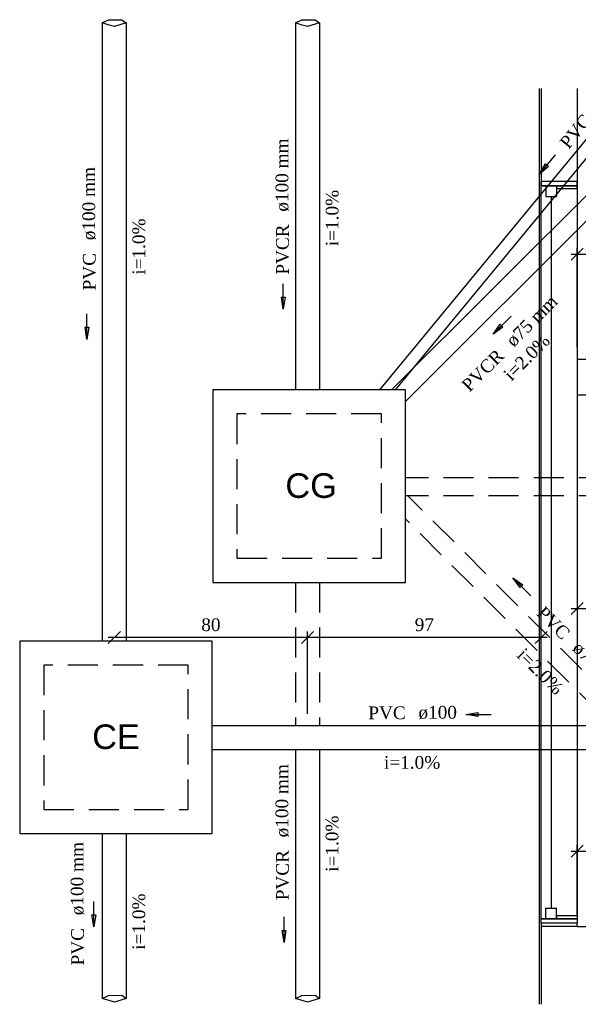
# Model space of a CAD drawing. Header units: millimetres. Extents: x 481 to 729890, y -1 to 83.
# Tile 13 of 60: x 496 to 505, y 35 to 51. Entities that reach past the tile are written whole.
import ezdxf

# ---------------------------------------------------------------- set-up
doc = ezdxf.new("R2010")
doc.units = ezdxf.units.MM
doc.header["$MEASUREMENT"] = 0
doc.linetypes.add('Dashed', pattern=[0.75, 0.5, -0.25])
doc.layers.add('3', color=1, linetype='Continuous')
for name, color, linetype, lineweight in [('Simbolos', 1, 'Continuous', 30), ('Simbolos_int', 1, 'Continuous', 30), ('TQ-Sentido tubo', 7, 'Continuous', 20), ('TQ-Seção tubo', 1, 'Continuous', 30), ('TQ-Textos tubo', 7, 'Continuous', 20)]:
    doc.layers.add(name, color=color, linetype=linetype, lineweight=lineweight)
doc.styles.add('Arial', font='arial.ttf')
doc.styles.add('TimesNewRoman', font='times.ttf')
doc.dimstyles.get("Standard").update_dxf_attribs({"dimtxt": 0.18, "dimasz": 0.18, "dimexe": 0.18, "dimexo": 0.0625, "dimgap": 0.09, "dimtad": 0, "dimtih": 1, "dimtoh": 1, "dimdec": 4, "dimzin": 0, "dimdsep": 46, "dimtxsty": 'Standard', "dimcen": 0.09, "dimadec": 0, "dimazin": 0, "dimtfac": 1, "dimtdec": 4, "dimtofl": 0, "dimtmove": 0, "dimatfit": 3, "dimfxl": 0, "dimtolj": 1, "dimtzin": 0, "dimarcsym": 0})
doc.dimstyles.new('UM_25.000000', dxfattribs={"dimtxt": 0.18, "dimasz": 0.2, "dimexe": 0.1, "dimexo": 0.2, "dimgap": 0, "dimtad": 1, "dimtih": 1, "dimtoh": 1, "dimdec": 1, "dimlfac": 25, "dimzin": 0, "dimdsep": 46, "dimtxsty": 'Standard', "dimblk": 'CLOSED', "dimblk1": 'CLOSED', "dimblk2": 'CLOSED', "dimcen": 0.09, "dimdle": 0.1, "dimadec": 1, "dimazin": 2, "dimtfac": 1, "dimtdec": 4, "dimtofl": 0, "dimtmove": 0, "dimatfit": 3, "dimldrblk": 'CLOSED', "dimfxl": 0, "dimtolj": 1, "dimarcsym": 0})

# ---------------------------------------------------------------- blocks, each defined once
blk = doc.blocks.new('_OBLIQUE')
at = {"color": 0, "linetype": 'ByBlock', "lineweight": -2}
blk.add_line((-0.5, -0.5), (0.5, 0.5), dxfattribs=at)
blk = doc.blocks.new('*D47')
at = {"color": 0, "linetype": 'Continuous', "lineweight": -2}
for p, q in [((505.138, 45.575), (505.138, 47.222)), ((505.934, 45.373), (505.934, 47.222)), ((505.038, 47.122), (506.034, 47.122))]:
    blk.add_line(p, q, dxfattribs=at)
at = {"layer": 'Defpoints', "color": 0}
for p in [(505.934, 47.122), (505.138, 45.375), (505.934, 45.173)]:
    blk.add_point(p, dxfattribs=at)
at = {"color": 0, "lineweight": -2, "xscale": 0.2, "yscale": 0.2, "zscale": 0.2, "rotation": 180}
blk.add_blockref('_OBLIQUE', (505.138, 47.122), dxfattribs=at)
at = {"color": 0, "lineweight": -2, "xscale": 0.2, "yscale": 0.2, "zscale": 0.2}
blk.add_blockref('_OBLIQUE', (505.934, 47.122), dxfattribs=at)
at = {"color": 7, "insert": (505.536, 47.333), "char_height": 0.2118, "attachment_point": 5, "rotation": 0.0057, "style": 'TimesNewRoman'}
blk.add_mtext('\\A1;20', dxfattribs=at)
blk = doc.blocks.new('*D50')
at = {"color": 0, "linetype": 'Continuous', "lineweight": -2}
for p, q in [((505.138, 41.962), (505.138, 41.125)), ((508.816, 40.99), (508.816, 41.325)), ((505.038, 41.225), (508.916, 41.225))]:
    blk.add_line(p, q, dxfattribs=at)
at = {"layer": 'Defpoints', "color": 0}
for p in [(505.138, 42.162), (508.816, 41.225), (508.816, 40.79)]:
    blk.add_point(p, dxfattribs=at)
at = {"color": 0, "lineweight": -2, "xscale": 0.2, "yscale": 0.2, "zscale": 0.2, "rotation": 180}
blk.add_blockref('_OBLIQUE', (505.138, 41.225), dxfattribs=at)
at = {"color": 0, "lineweight": -2, "xscale": 0.2, "yscale": 0.2, "zscale": 0.2}
blk.add_blockref('_OBLIQUE', (508.816, 41.225), dxfattribs=at)
at = {"color": 7, "insert": (506.977, 41.436), "char_height": 0.2118, "attachment_point": 5, "rotation": 0.0057, "style": 'TimesNewRoman'}
blk.add_mtext('\\A1;92', dxfattribs=at)
blk = doc.blocks.new('*D58')
at = {"color": 0, "linetype": 'Continuous', "lineweight": -2}
for p, q in [((500.657, 39.476), (500.657, 40.844)), ((504.541, 39.476), (504.541, 40.844)), ((504.641, 40.744), (500.557, 40.744))]:
    blk.add_line(p, q, dxfattribs=at)
at = {"layer": 'Defpoints', "color": 0}
for p in [(500.657, 40.744), (500.657, 39.276), (504.541, 39.276)]:
    blk.add_point(p, dxfattribs=at)
at = {"color": 0, "lineweight": -2, "xscale": 0.2, "yscale": 0.2, "zscale": 0.2, "rotation": 180}
blk.add_blockref('_OBLIQUE', (500.657, 40.744), dxfattribs=at)
at = {"color": 0, "lineweight": -2, "xscale": 0.2, "yscale": 0.2, "zscale": 0.2}
blk.add_blockref('_OBLIQUE', (504.541, 40.744), dxfattribs=at)
at = {"color": 7, "insert": (502.599, 40.956), "char_height": 0.2118, "attachment_point": 5, "rotation": 0.0057, "style": 'TimesNewRoman'}
blk.add_mtext('\\A1;97', dxfattribs=at)
blk = doc.blocks.new('*D59')
at = {"color": 0, "linetype": 'Continuous', "lineweight": -2}
for p, q in [((500.657, 39.476), (500.657, 40.844)), ((500.757, 40.744), (497.347, 40.744))]:
    blk.add_line(p, q, dxfattribs=at)
at = {"layer": 'Defpoints', "color": 0}
for p in [(497.447, 40.744), (497.447, 40.686), (500.657, 39.276)]:
    blk.add_point(p, dxfattribs=at)
at = {"color": 0, "lineweight": -2, "xscale": 0.2, "yscale": 0.2, "zscale": 0.2, "rotation": 180}
blk.add_blockref('_OBLIQUE', (497.447, 40.744), dxfattribs=at)
at = {"color": 0, "lineweight": -2, "xscale": 0.2, "yscale": 0.2, "zscale": 0.2}
blk.add_blockref('_OBLIQUE', (500.657, 40.744), dxfattribs=at)
at = {"color": 7, "insert": (499.052, 40.956), "char_height": 0.2118, "attachment_point": 5, "rotation": 0.0057, "style": 'TimesNewRoman'}
blk.add_mtext('\\A1;80', dxfattribs=at)
blk = doc.blocks.new('*D68')
at = {"color": 0, "lineweight": -2}
for p, q in [((505.038, 37.191), (507.584, 37.191)), ((505.138, 36.14), (505.138, 37.291)), ((507.484, 35.343), (507.484, 37.291))]:
    blk.add_line(p, q, dxfattribs=at)
at = {"layer": 'Defpoints', "color": 0}
for p in [(507.484, 37.191), (505.138, 35.94), (507.484, 35.143)]:
    blk.add_point(p, dxfattribs=at)
at = {"color": 0, "lineweight": -2, "xscale": 0.2, "yscale": 0.2, "zscale": 0.2, "rotation": 180}
blk.add_blockref('_OBLIQUE', (505.138, 37.191), dxfattribs=at)
at = {"color": 0, "lineweight": -2, "xscale": 0.2, "yscale": 0.2, "zscale": 0.2}
blk.add_blockref('_OBLIQUE', (507.484, 37.191), dxfattribs=at)
at = {"color": 7, "insert": (506.311, 37.403), "char_height": 0.2118, "attachment_point": 5, "rotation": 0.0057, "style": 'TimesNewRoman'}
blk.add_mtext('\\A1;59', dxfattribs=at)

msp = doc.modelspace()

# ---------------------------------------------------------------- linework, layer by layer
at = {"color": 7}
for p, q in [((504.5081, 49.8752), (504.5081, 34.6452)), ((504.5411, 49.8752), (504.5411, 48.3362)), ((505.1381, 49.8752), (505.1381, 48.3362)), ((504.5411, 48.3362), (504.5411, 48.2582)), ((504.5411, 48.3362), (505.1381, 48.3362)), ((504.5411, 48.2582), (504.5411, 48.3362)), ((505.1381, 48.2072), (505.1381, 48.3362)), ((505.1381, 48.3362), (505.1381, 48.2582)), ((504.7961, 48.2582), (504.5411, 48.2582)), ((505.1381, 48.2582), (504.5411, 48.2582)), ((504.5411, 48.2582), (505.1381, 48.2582)), ((504.5411, 36.0662), (504.5411, 48.2582)), ((504.6161, 48.2582), (504.7961, 48.2582)), ((504.6161, 48.2582), (504.6161, 48.0782)), ((504.7961, 48.2582), (504.7961, 48.0782)), ((504.7961, 48.2582), (504.7961, 48.2072)), ((505.1381, 48.2072), (504.7961, 48.2072)), ((505.1381, 48.2582), (505.1381, 36.0662)), ((504.6161, 48.0782), (504.7961, 48.0782)), ((504.7061, 48.0782), (504.7061, 36.2432)), ((505.1381, 45.3752), (512.4971, 45.3752)), ((505.1381, 44.7782), (514.6901, 44.7782)), ((504.6161, 36.2432), (504.7961, 36.2432)), ((504.6161, 36.0662), (504.6161, 36.2432)), ((504.7961, 36.0662), (504.7961, 36.2432)), ((504.7961, 36.0662), (504.5411, 36.0662)), ((504.5411, 35.9942), (504.5411, 36.0662)), ((504.5411, 35.9942), (504.5411, 36.0662)), ((504.5411, 36.0662), (505.1381, 36.0662)), ((505.1381, 36.0662), (504.5411, 36.0662)), ((504.6161, 36.0662), (504.7961, 36.0662)), ((504.7961, 36.1232), (504.7961, 36.0662)), ((504.7961, 36.1232), (505.1381, 36.1232)), ((505.1381, 36.1232), (505.1381, 35.9942)), ((505.1381, 36.0662), (505.1381, 35.9942)), ((504.5411, 35.9942), (504.5411, 34.6452)), ((505.1381, 35.9942), (504.5411, 35.9942)), ((505.1381, 35.9402), (504.5411, 35.9402)), ((505.1381, 35.9402), (505.1381, 35.9942)), ((505.1381, 35.9402), (505.6751, 35.9402))]:
    msp.add_line(p, q, dxfattribs=at)
at = {"layer": '3', "color": 1}
for p, q in [((497.2459, 50.9657), (497.3504, 51.0151)), ((497.3589, 50.9299), (497.2459, 50.9657)), ((497.3504, 51.0151), (497.5719, 51.0194)), ((497.4484, 50.9043), (497.3589, 50.9299)), ((497.6459, 50.9657), (497.4484, 50.9043)), ((497.5719, 51.0194), (497.6459, 50.9657)), ((497.246, 34.7432), (497.3505, 34.7926)), ((497.359, 34.7074), (497.246, 34.7432)), ((497.3505, 34.7926), (497.5721, 34.7968)), ((497.646, 34.7432), (497.4485, 34.6818)), ((497.5721, 34.7968), (497.646, 34.7432)), ((497.4485, 34.6818), (497.359, 34.7074))]:
    msp.add_line(p, q, dxfattribs=at)
at = {"layer": '3', "color": 5, "linetype": 'Continuous'}
for p, q in [((500.4571, 50.9657), (500.5616, 51.0151)), ((500.5701, 50.9299), (500.4571, 50.9657)), ((500.5616, 51.0151), (500.7832, 51.0194)), ((500.6596, 50.9043), (500.5701, 50.9299)), ((500.8571, 50.9657), (500.6596, 50.9043)), ((500.7832, 51.0194), (500.8571, 50.9657)), ((500.4573, 34.7432), (500.5618, 34.7926)), ((500.5703, 34.7074), (500.4573, 34.7432)), ((500.5618, 34.7926), (500.7833, 34.7968)), ((500.8573, 34.7432), (500.6597, 34.6818)), ((500.7833, 34.7968), (500.8573, 34.7432)), ((500.6597, 34.6818), (500.5703, 34.7074))]:
    msp.add_line(p, q, dxfattribs=at)
at = {"layer": 'Simbolos', "color": 5, "linetype": 'Continuous'}
msp.add_lwpolyline([(499.0853, 41.6625), (502.2853, 41.6625), (502.2853, 44.8625), (499.0853, 44.8625), (499.0853, 41.6625)], close=True, dxfattribs=at)
at = {"layer": 'Simbolos', "linetype": 'Continuous'}
msp.add_lwpolyline([(495.8741, 37.4859), (499.0741, 37.4859), (499.0741, 40.6859), (495.8741, 40.6859), (495.8741, 37.4859)], close=True, dxfattribs=at)
at = {"layer": 'Simbolos_int', "color": 5, "linetype": 'Dashed'}
msp.add_lwpolyline([(499.4853, 42.0625), (501.8853, 42.0625), (501.8853, 44.4625), (499.4853, 44.4625), (499.4853, 42.0625)], close=True, dxfattribs=at)
at = {"layer": 'Simbolos_int', "linetype": 'Dashed'}
msp.add_lwpolyline([(496.2741, 37.8859), (498.6741, 37.8859), (498.6741, 40.2859), (496.2741, 40.2859), (496.2741, 37.8859)], close=True, dxfattribs=at)
at = {"layer": 'TQ-Seção tubo'}
for p, q in [((497.2459, 50.9657), (497.2461, 40.6859)), ((497.6459, 50.9657), (497.6461, 40.6859)), ((506.8814, 50.9657), (501.854, 44.8625)), ((507.1406, 50.9657), (502.1131, 44.8625)), ((505.7262, 39.2759), (499.0741, 39.2759)), ((506.1262, 38.8759), (499.0741, 38.8759)), ((497.2461, 37.4859), (497.2461, 34.7432)), ((497.6461, 37.4859), (497.6461, 34.7432))]:
    msp.add_line(p, q, dxfattribs=at)
at = {"layer": 'TQ-Seção tubo', "color": 5, "linetype": 'Continuous'}
for p, q in [((500.4571, 50.9657), (500.4573, 44.8625)), ((500.8571, 50.9657), (500.8573, 44.8625)), ((500.4573, 38.8759), (500.4573, 34.7432)), ((500.8573, 38.8759), (500.8573, 34.7432))]:
    msp.add_line(p, q, dxfattribs=at)
at = {"layer": 'TQ-Seção tubo', "color": 5}
for p, q in [((505.6595, 48.4668), (502.0553, 44.8625)), ((505.8716, 48.2546), (502.2853, 44.6683))]:
    msp.add_line(p, q, dxfattribs=at)
at = {"layer": 'TQ-Seção tubo', "linetype": 'Dashed'}
for p, q in [((508.6661, 43.4025), (502.2853, 43.4025)), ((508.6661, 43.1025), (502.2853, 43.1025)), ((507.3355, 38.0908), (502.3239, 43.1024)), ((507.1234, 37.8787), (502.2853, 42.7168))]:
    msp.add_line(p, q, dxfattribs=at)
at = {"layer": 'TQ-Seção tubo', "color": 5, "linetype": 'Dashed'}
for p, q in [((500.4573, 41.6625), (500.4573, 39.2759)), ((500.8573, 41.6625), (500.8573, 39.2759))]:
    msp.add_line(p, q, dxfattribs=at)

# ---------------------------------------------------------------- texts
at = {"layer": 'Simbolos', "color": 5, "insert": (500.2891, 43.061), "char_height": 0.40857, "width": 1.648593, "attachment_point": 7, "line_spacing_factor": 0.798, "style": 'Arial'}
msp.add_mtext('CG', dxfattribs=at)
at = {"layer": 'Simbolos', "insert": (497.0781, 38.885), "char_height": 0.40857, "width": 1.588818, "attachment_point": 7, "line_spacing_factor": 0.798, "style": 'Arial'}
msp.add_mtext('CE', dxfattribs=at)
at = {"layer": 'TQ-Textos tubo', "char_height": 0.2118, "line_spacing_factor": 0.798, "style": 'TimesNewRoman'}
for s, insert, width, attachment_point, rotation in [('PVC', (505.3961, 49.3319), 1.161802, 9, 50.52342), ('ø100 mm', (500.3522, 47.827), 2.279927, 7, 90.00021), ('ø100 mm', (497.1412, 47.352), 2.279927, 7, 90.00021), ('i=1.0%', (501.1762, 47.721), 1.749982, 8, 90.00021), ('i=1.0%', (497.9642, 47.246), 1.749982, 8, 90.00021), ('PVCR', (500.3522, 47.615), 1.560716, 9, 90.00021), ('PVC', (497.1412, 47.14), 1.161802, 9, 90.00021), ('ø75 mm', (504.0939, 45.5553), 1.825803, 7, 45.00011), ('i=2.0%', (504.3773, 45.325), 1.730024, 8, 45.00011), ('PVCR', (503.9439, 45.4053), 1.542917, 9, 45.00011), ('PVC', (504.8865, 40.6896), 1.148552, 9, 314.99989), ('i=2.0%', (504.4495, 40.1036), 1.730024, 8, 314.99989), ('ø75 mm', (505.0365, 40.5396), 1.957432, 7, 314.99989), ('ø100 mm', (500.3512, 37.4217), 2.253925, 7, 90.00021), ('i=1.0%', (501.1752, 37.3167), 1.730024, 8, 90.00021), ('ø100 mm', (496.9464, 36.1262), 2.102358, 7, 90.00021), ('PVCR', (500.3512, 37.2107), 1.439162, 9, 90.00021), ('i=1.0%', (497.9632, 36.0202), 1.749982, 8, 90.00021), ('PVC', (496.9464, 35.9142), 1.161802, 9, 90.00021)]:
    msp.add_mtext(s, dxfattribs=dict(at, insert=insert, width=width, attachment_point=attachment_point, rotation=rotation))
for s, insert, width, attachment_point in [('PVC', (502.2901, 39.3821), 1.148552, 9), ('ø100', (502.5011, 39.3821), 1.185973, 7), ('i=1.0%', (502.3961, 38.5581), 1.730024, 8)]:
    msp.add_mtext(s, dxfattribs=dict(at, insert=insert, width=width, attachment_point=attachment_point))

# ---------------------------------------------------------------- dimensions: what is measured, and where the dimension line sits
at = {"linetype": 'Continuous'}
for base, p1, p2, text, override, picture, middle in [((505.9341, 47.1217), (505.1381, 45.3752), (505.9341, 45.1732), '20', {"dimtxt": 0.2118, "dimasz": 0.2, "dimexe": 0.1, "dimexo": 0.2, "dimtad": 1, "dimtih": 0, "dimtoh": 0, "dimdec": 1, "dimlfac": 25, "dimzin": 8, "dimtxsty": 'TimesNewRoman', "dimblk": 'OBLIQUE', "dimblk1": 'OBLIQUE', "dimblk2": 'OBLIQUE', "dimsah": 1, "dimdle": 0.1, "dimse1": 0, "dimse2": 0, "dimclrt": 7, "dimadec": 1, "dimazin": 3, "dimtmove": 2, "dimldrblk": 'OBLIQUE'}, '*D47', (505.5361, 47.3335)), ((508.8161, 41.2246), (505.1381, 42.1622), (508.8161, 40.7899), '92', {"dimtxt": 0.2118, "dimasz": 0.2, "dimexe": 0.1, "dimexo": 0.2, "dimtad": 1, "dimtih": 0, "dimtoh": 0, "dimdec": 1, "dimlfac": 25, "dimzin": 8, "dimtxsty": 'TimesNewRoman', "dimblk": 'OBLIQUE', "dimblk1": 'OBLIQUE', "dimblk2": 'OBLIQUE', "dimsah": 1, "dimdle": 0.1, "dimse1": 0, "dimse2": 0, "dimclrt": 7, "dimadec": 1, "dimazin": 3, "dimtmove": 2, "dimldrblk": 'OBLIQUE'}, '*D50', (506.9771, 41.4364)), ((497.4466, 40.7444), (500.6571, 39.2759), (497.4466, 40.6859), '80', {"dimtxt": 0.2118, "dimasz": 0.2, "dimexe": 0.1, "dimexo": 0.2, "dimtad": 1, "dimtih": 0, "dimtoh": 0, "dimdec": 1, "dimlfac": 25, "dimzin": 8, "dimtxsty": 'TimesNewRoman', "dimblk": 'OBLIQUE', "dimblk1": 'OBLIQUE', "dimblk2": 'OBLIQUE', "dimsah": 1, "dimdle": 0.1, "dimse1": 0, "dimse2": 1, "dimclrt": 7, "dimadec": 1, "dimazin": 3, "dimtmove": 2, "dimldrblk": 'OBLIQUE'}, '*D59', (499.0519, 40.9562)), ((500.6571, 40.7444), (504.5411, 39.2759), (500.6571, 39.2759), '97', {"dimtxt": 0.2118, "dimasz": 0.2, "dimexe": 0.1, "dimexo": 0.2, "dimtad": 1, "dimtih": 0, "dimtoh": 0, "dimdec": 1, "dimlfac": 25, "dimzin": 8, "dimtxsty": 'TimesNewRoman', "dimblk": 'OBLIQUE', "dimblk1": 'OBLIQUE', "dimblk2": 'OBLIQUE', "dimsah": 1, "dimdle": 0.1, "dimse1": 0, "dimse2": 0, "dimclrt": 7, "dimadec": 1, "dimazin": 3, "dimtmove": 2, "dimldrblk": 'OBLIQUE'}, '*D58', (502.5991, 40.9562))]:
    dim = msp.add_linear_dim(base=base, p1=p1, p2=p2, text=text, dimstyle='UM_25.000000', override=override, dxfattribs=at)
    dim.commit()
    dim.dimension.update_dxf_attribs({"geometry": picture, "text_midpoint": middle, "dimtype": 160, "text_rotation": 0.00573})
dim = msp.add_linear_dim(base=(507.4841, 37.1913), p1=(505.1381, 35.9402), p2=(507.4841, 35.1432), text='59', dimstyle='UM_25.000000', override={"dimtxt": 0.2118, "dimasz": 0.2, "dimexe": 0.1, "dimexo": 0.2, "dimtad": 1, "dimtih": 0, "dimtoh": 0, "dimdec": 1, "dimlfac": 25, "dimzin": 8, "dimtxsty": 'TimesNewRoman', "dimblk": 'OBLIQUE', "dimblk1": 'OBLIQUE', "dimblk2": 'OBLIQUE', "dimsah": 1, "dimdle": 0.1, "dimse1": 0, "dimse2": 0, "dimclrt": 7, "dimadec": 1, "dimazin": 3, "dimtmove": 2, "dimldrblk": 'OBLIQUE'})
dim.commit()
dim.dimension.update_dxf_attribs({"geometry": '*D68', "text_midpoint": (506.3111, 37.4031), "dimtype": 160, "text_rotation": 0.00573})

# ---------------------------------------------------------------- leaders
at = {"layer": 'TQ-Sentido tubo'}
for points in [[(504.5096, 48.445), (504.7789, 48.7719)], [(500.2554, 46.2055), (500.2554, 46.6291)], [(496.9924, 45.7034), (496.9924, 46.127)], [(503.7414, 45.7904), (504.0409, 46.0899)], [(504.0717, 41.7389), (504.3712, 41.4393)], [(503.2858, 39.4653), (503.7094, 39.4653)], [(497.1069, 35.9326), (497.1069, 36.3562)], [(500.2669, 35.6749), (500.2669, 36.0985)]]:
    msp.add_leader(points, dimstyle='Standard', override={"dimasz": 0.2, "dimldrblk": 'CLOSED'}, dxfattribs=at)

doc.saveas('drawing.dxf')
